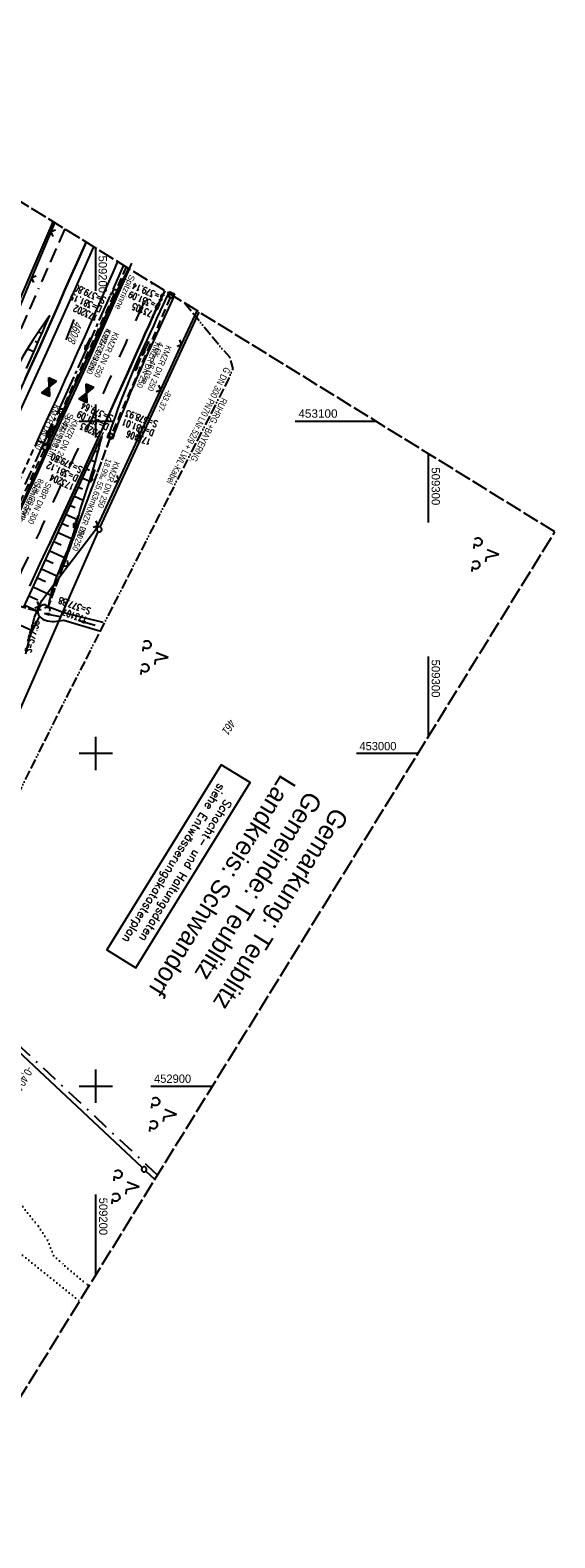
# Model space of a CAD drawing. Extents: x 508608 to 509338, y 452280 to 453218.
# Tile 31 of 31: x 509180 to 509338, y 452764 to 453218. Entities that reach past the tile are written whole.
import ezdxf
from ezdxf.enums import TextEntityAlignment as Align

# ---------------------------------------------------------------- set-up
doc = ezdxf.new("R2010")
doc.units = 0
doc.header["$LTSCALE"] = 10
doc.header["$MEASUREMENT"] = 0
for name, pattern in [('ACAD_ISO13W100', [36, 12, -3, 12, -3, 0, -3, 0, -3]), ('ACAD_ISO16W100', [73, 15, -6.5, 15, -6.5, 15, -7, 1, -7]), ('ACHSE', [5.5, 4, -0.5, 0.5, -0.5]), ('AUSGEZOGEN', [0]), ('LT00', [0]), ('LT02', [0.4, 0.2, -0.2]), ('LT08', [0.42, 0.2, -0.1, 0.02, -0.1]), ('LT11', [0.3, 0.2, -0.1]), ('LT12', [0.4, 0.3, -0.1]), ('LT14', [0.6, 0.5, -0.1]), ('PUNKTX2_STR', [0.6, 0.1, -0.5]), ('STRICHLINIE2', [0.375, 0.25, -0.125])]:
    doc.linetypes.add(name, pattern=pattern)
doc.layers.get('0').update_dxf_attribs({"linetype": 'LT00'})
for name, color, linetype in [('--EK_FBR', 250, 'LT00'), ('--EK_Halt-Pfeil', 4, 'LT00'), ('--EK_Haltung', 7, 'STRICHLINIE2'), ('--EK_Haltung-Text', 140, 'LT00'), ('--EK_Schacht-Text', 5, 'LT00'), ('--EL_DFK_AB_L', 21, 'LT00'), ('--EL_DFK_AB_P', 7, 'LT00'), ('--EL_Halt-Pfeil', 4, 'LT00'), ('--EL_Haltung', 182, 'STRICHLINIE2'), ('--EL_Haltung-Text', 182, 'LT00'), ('--EL_TEXT_KASTEN', 182, 'Continuous'), ('-AX-093', 35, 'ACHSE'), ('-GRA-20O', 11, 'LT00'), ('-GRA-40O', 11, 'Continuous'), ('-HTP-40O', 11, 'Continuous'), ('-HTP-40W', 11, 'Continuous'), ('ABSTAND', 8, 'LT00'), ('BAB-KABEL', 220, 'ACAD_ISO16W100'), ('DFK_AB_FLNR', 7, 'Continuous'), ('DFK_AB_L', 21, 'LT00'), ('DFK_AB_P', 7, 'LT00'), ('DFK_FLUR_NR', 250, 'LT00'), ('DFK_GZPKT', 250, 'LT00'), ('DFK_KATASTER', 250, 'LT00'), ('DFK_NUTZUNG', 250, 'LT00'), ('DFK_NUTZUNGSGRENZE', 70, 'PUNKTX2_STR'), ('DL', 182, 'LT12'), ('DL_PFEIL', 201, 'LT00'), ('DL_TEXT', 182, 'LT00'), ('GASLTG', 250, 'ACAD_ISO13W100'), ('GASLTG_TEXT', 250, 'Continuous'), ('GEMEINDEGRENZE', 3, 'LT08'), ('GRENZNAME_B', 250, 'Continuous'), ('MITTELSTREIFEN-Ü_LINIE', 250, 'LT11'), ('PFEIL', 140, 'AUSGEZOGEN'), ('RINNE_TEXT', 11, 'Continuous'), ('SCHLITZRINNE', 182, 'LT00'), ('V119_AFBR_BAB', 250, 'LT00'), ('V119_BOESCH', 250, 'LT00'), ('V119_BOSCHUNG', 250, 'LT00'), ('V119_GRABEN', 250, 'LT00'), ('V119_H_BORD', 8, 'LT00'), ('V119_KA_MULD', 182, 'LT00'), ('V119_KA_PRUF', 182, 'LT00'), ('V119_LD_MARK', 250, 'LT00'), ('V119_LG_MARK', 250, 'LT02'), ('V119_PARK_MS', 1, 'LT00'), ('V119_RASTER', 250, 'LT00'), ('V119_RINNE', 182, 'LT00'), ('V119_SCHLITZR', 182, 'LT00'), ('V119_SINKK', 182, 'LT00'), ('V119_UK_DURCH', 182, 'LT00'), ('V119_ZAUN', 40, 'LT00')]:
    doc.layers.add(name, color=color, linetype=linetype)
doc.layers.add('-BLATT_119-RAND', color=7, linetype='LT14', plot=False)
doc.styles.add('Arial', font='ARIAL.TTF')
doc.styles.add('Beschrift', font='ARIAL.TTF')
doc.styles.add('Haltungsbeschriftung', font='ARIAL.TTF', dxfattribs={"width": 0.75})
doc.styles.add('ROMANS', font='romans.shx', dxfattribs={"width": 0.8})
doc.styles.add('schachtbeschriftung', font='romans.shx', dxfattribs={"width": 0.75, "height": 2})
doc.styles.get("Standard").update_dxf_attribs({"font": 'ARIAL.TTF'})
doc.styles.add('UNIR-H', font='unir_h.shx', dxfattribs={"width": 0.8})
doc.styles.add('Versorgungsltg', font='ARIAL.TTF', dxfattribs={"width": 0.8, "height": 2})

# ---------------------------------------------------------------- blocks, each defined once
blk = doc.blocks.new('SYMB7010')
at = {"color": 0, "linetype": 'ByBlock'}
for points in [[(-0.031408, 0.499213), (-0.093728, 0.49134), (-0.15457, 0.475719), (-0.212975, 0.452595), (-0.268021, 0.422333), (-0.31884, 0.385411), (-0.36463, 0.342411), (-0.40467, 0.29401), (-0.438329, 0.240973), (-0.465074, 0.184136), (-0.484486, 0.124395), (-0.496256, 0.062692), (-0.5002, 0)], [(-0.5002, 0), (-0.496256, -0.062692), (-0.484486, -0.124395), (-0.465075, -0.184136), (-0.438329, -0.240973), (-0.404671, -0.29401), (-0.36463, -0.342411), (-0.31884, -0.385411), (-0.268021, -0.422333), (-0.212975, -0.452595), (-0.154571, -0.475719), (-0.093728, -0.49134), (-0.031408, -0.499213), (0.031408, -0.499213)], [(0.5002, 0), (0.496256, 0.062692), (0.484485, 0.124395), (0.465074, 0.184136), (0.438329, 0.240973), (0.40467, 0.29401), (0.36463, 0.342411), (0.31884, 0.385411), (0.268021, 0.422333), (0.212975, 0.452595), (0.15457, 0.475719), (0.093728, 0.49134), (0.031408, 0.499213), (-0.031408, 0.499213)], [(0.031408, -0.499213), (0.093728, -0.491341), (0.15457, -0.475719), (0.212975, -0.452595), (0.268021, -0.422333), (0.31884, -0.385411), (0.36463, -0.342411), (0.404671, -0.294011), (0.438329, -0.240974), (0.465075, -0.184136), (0.484486, -0.124395), (0.496256, -0.062692), (0.500201, 0)]]:
    blk.add_lwpolyline(points, dxfattribs=at)
blk = doc.blocks.new('SYMB0003')
at = {"color": 0, "linetype": 'ByBlock'}
for p, q in [((-0.015712, 0), (0.010166, 0.012015)), ((0, -0.021257), (-0.015712, 0)), ((0.010166, 0.012015), (0, -0.021257))]:
    blk.add_line(p, q, dxfattribs=at)
for points in [[(-0.031395, 0.499013), (-0.093691, 0.491144), (-0.154509, 0.475528), (-0.21289, 0.452414), (-0.267913, 0.422164), (-0.318712, 0.385257), (-0.364484, 0.342274), (-0.404509, 0.293893), (-0.438154, 0.240877), (-0.464888, 0.184062), (-0.484292, 0.124345), (-0.496058, 0.062667), (-0.5, 0)], [(-0.5, 0), (-0.496058, -0.062667), (-0.484292, -0.124345), (-0.464888, -0.184062), (-0.438154, -0.240877), (-0.404509, -0.293893), (-0.364485, -0.342274), (-0.318712, -0.385257), (-0.267914, -0.422164), (-0.21289, -0.452414), (-0.154509, -0.475529), (-0.093691, -0.491144), (-0.031395, -0.499014), (0.031395, -0.499014)], [(0.5, 0), (0.496057, 0.062667), (0.484292, 0.124345), (0.464888, 0.184062), (0.438153, 0.240877), (0.404509, 0.293893), (0.364484, 0.342274), (0.318712, 0.385257), (0.267913, 0.422164), (0.21289, 0.452414), (0.154509, 0.475528), (0.093691, 0.491144), (0.031395, 0.499013), (-0.031395, 0.499013)], [(0.031395, -0.499014), (0.093691, -0.491144), (0.154509, -0.475529), (0.21289, -0.452414), (0.267914, -0.422164), (0.318712, -0.385257), (0.364485, -0.342274), (0.404509, -0.293893), (0.438154, -0.240877), (0.464889, -0.184062), (0.484292, -0.124345), (0.496058, -0.062667), (0.5, 0)]]:
    blk.add_lwpolyline(points, dxfattribs=at)
blk = doc.blocks.new('SYMB7201')
at = {"color": 0, "linetype": 'ByBlock'}
for p, q in [((0, 0.385), (-0.11, 0.015)), ((-0.255, -0.385), (-0.115, -0.385)), ((0.445, -0.385), (0.585, -0.385))]:
    blk.add_line(p, q, dxfattribs=at)
for points in [[(0.25, 0.015), (0.11, 0.015), (0, 0.385)], [(-0.393816, -0.383308), (-0.416239, -0.362945), (-0.432849, -0.337617), (-0.442589, -0.308936), (-0.444836, -0.27873), (-0.439449, -0.248923), (-0.426769, -0.221415), (-0.407606, -0.197958), (-0.38318, -0.180047), (-0.355047, -0.168823), (-0.325, -0.165), (-0.294953, -0.168823), (-0.26682, -0.180047), (-0.242394, -0.197959), (-0.223231, -0.221415), (-0.210551, -0.248923), (-0.205164, -0.27873), (-0.207411, -0.308936), (-0.21715, -0.337617), (-0.233761, -0.362945), (-0.256184, -0.383308)], [(0.306185, -0.383308), (0.283761, -0.362945), (0.267151, -0.337617), (0.257411, -0.308936), (0.255164, -0.27873), (0.260552, -0.248923), (0.273231, -0.221415), (0.292394, -0.197958), (0.31682, -0.180047), (0.344953, -0.168823), (0.375, -0.165), (0.405047, -0.168823), (0.43318, -0.180047), (0.457606, -0.197959), (0.476769, -0.221415), (0.489449, -0.248923), (0.494836, -0.27873), (0.492589, -0.308936), (0.48285, -0.337617), (0.466239, -0.362945), (0.443816, -0.383308)]]:
    blk.add_lwpolyline(points, dxfattribs=at)
blk = doc.blocks.new('Pfreil3')
at = {"layer": 'PFEIL'}
blk.add_hatch(color=256, dxfattribs=at).paths.add_polyline_path([(-1.55, 0.27), (-1.55, -0.27), (0, 0)])
for p, q in [((-1.55, 0), (-4.83, 0)), ((-1.55, -0.27), (-1.55, 0.27)), ((-1.55, 0.27), (0, 0)), ((0, 0), (-1.55, -0.27))]:
    blk.add_line(p, q, dxfattribs=at)
blk = doc.blocks.new('SYMB0070')
at = {"color": 0, "linetype": 'ByBlock'}
for p, q in [((-0.5, 0), (0.2, 0)), ((0.5, 0), (0.2, 0.1)), ((0.2, 0.1), (0.2, 0)), ((0.468, 0), (0.21, 0.086)), ((0.21, 0.086), (0.21, -0.086)), ((0.21, -0.086), (0.468, 0)), ((0.22, -0.072), (0.437, 0)), ((0.23, -0.058), (0.405, 0)), ((0.24, -0.045), (0.374, 0)), ((0.342, 0), (0.25, 0.031)), ((0.25, 0.031), (0.25, -0.031)), ((0.25, -0.031), (0.342, 0)), ((0.26, -0.017), (0.31, 0)), ((0.27, -0.003), (0.279, 0))]:
    blk.add_line(p, q, dxfattribs=at)
for points in [[(0.2, 0), (0.2, -0.1), (0.5, 0)], [(0.437, 0), (0.22, 0.072), (0.22, -0.072)], [(0.405, 0), (0.23, 0.058), (0.23, -0.058)], [(0.374, 0), (0.24, 0.045), (0.24, -0.045)], [(0.31, 0), (0.26, 0.017), (0.26, -0.017)], [(0.279, 0), (0.27, 0.003), (0.27, -0.003)]]:
    blk.add_lwpolyline(points, dxfattribs=at)
blk = doc.blocks.new('SYMB0024')
at = {"color": 0, "linetype": 'ByBlock'}
for p, q in [((-0.5, 0.5), (0, 0)), ((0, 0), (0.5, 0.5))]:
    blk.add_line(p, q, dxfattribs=at)
blk = doc.blocks.new('SYMB1210')
at = {"color": 0, "linetype": 'ByBlock'}
blk.add_line((0.018815, -0.179014), (0.055623, -0.17119), dxfattribs=at)
for points in [[(-0.2, -0.2), (-0.2, 0.2), (0.2, 0.2), (0.2, -0.2), (-0.2, -0.2)], [(0.018815, 0.179014), (-0.018815, 0.179014), (-0.055623, 0.17119), (-0.09, 0.155885), (-0.120444, 0.133766), (-0.145623, 0.105801), (-0.164438, 0.073213), (-0.176067, 0.037424), (-0.18, 0)], [(-0.18, 0), (-0.176067, -0.037424), (-0.164438, -0.073213), (-0.145623, -0.105801), (-0.120444, -0.133766), (-0.09, -0.155885), (-0.055623, -0.17119), (-0.018815, -0.179014), (0.018815, -0.179014)], [(0.18, 0), (0.176067, 0.037424), (0.164438, 0.073213), (0.145623, 0.105801), (0.120444, 0.133766), (0.09, 0.155885), (0.055623, 0.17119), (0.018815, 0.179014)], [(0.055623, -0.17119), (0.09, -0.155885), (0.120444, -0.133766), (0.145623, -0.105801), (0.164438, -0.073213), (0.176067, -0.037424), (0.18, 0)]]:
    blk.add_lwpolyline(points, dxfattribs=at)
blk = doc.blocks.new('SYMB0652')
at = {"color": 0, "linetype": 'ByBlock'}
blk.add_lwpolyline([(-0.15, -0.075), (0.15, -0.075), (0.15, 0.075), (-0.15, 0.075), (-0.15, -0.075)], dxfattribs=at)
blk = doc.blocks.new('SYMB1107')
at = {"color": 0, "linetype": 'ByBlock'}
for points in [[(-0.2, 0), (-0.196157, 0.039018), (-0.184776, 0.076537), (-0.166294, 0.111114), (-0.141421, 0.141421), (-0.111114, 0.166294), (-0.076537, 0.184776), (-0.039018, 0.196157), (0, 0.2)], [(0, 0.2), (0.039018, 0.196157), (0.076537, 0.184776), (0.111114, 0.166294), (0.141421, 0.141421), (0.166294, 0.111114), (0.184776, 0.076537), (0.196157, 0.039018), (0.2, 0)]]:
    blk.add_lwpolyline(points, dxfattribs=at)
blk = doc.blocks.new('SYMB72')
at = {"color": 0, "linetype": 'ByBlock'}
for p, q in [((-0.5, -0.25), (-0.5, 0.25)), ((-0.5, 0.25), (0, 0)), ((-0.5, -0.25), (-0.5, 0.25)), ((0, 0), (-0.5, -0.25)), ((-0.48, -0.24), (-0.48, 0.24)), ((-0.46, -0.23), (-0.46, 0.23)), ((-0.44, -0.22), (-0.44, 0.22)), ((-0.42, -0.21), (-0.42, 0.21)), ((-0.4, -0.2), (-0.4, 0.2)), ((-0.38, -0.19), (-0.38, 0.19)), ((-0.36, -0.18), (-0.36, 0.18)), ((-0.34, -0.17), (-0.34, 0.17)), ((-0.32, -0.16), (-0.32, 0.16)), ((-0.3, -0.15), (-0.3, 0.15)), ((-0.28, -0.14), (-0.28, 0.14)), ((-0.26, -0.13), (-0.26, 0.13)), ((-0.24, -0.12), (-0.24, 0.12)), ((-0.22, -0.11), (-0.22, 0.11)), ((-0.2, -0.1), (-0.2, 0.1)), ((-0.18, -0.09), (-0.18, 0.09)), ((-0.16, -0.08), (-0.16, 0.08)), ((-0.14, -0.07), (-0.14, 0.07)), ((-0.12, -0.06), (-0.12, 0.06)), ((-0.1, -0.05), (-0.1, 0.05)), ((-0.08, -0.04), (-0.08, 0.04)), ((-0.06, -0.03), (-0.06, 0.03)), ((-0.04, -0.02), (-0.04, 0.02)), ((-0.02, -0.01), (-0.02, 0.01)), ((0.02, -0.01), (0.02, 0.01)), ((0.04, -0.02), (0.04, 0.02)), ((0.06, -0.03), (0.06, 0.03)), ((0.08, -0.04), (0.08, 0.04)), ((0.1, -0.05), (0.1, 0.05)), ((0.12, -0.06), (0.12, 0.06)), ((0.14, -0.07), (0.14, 0.07)), ((0.16, -0.08), (0.16, 0.08)), ((0.18, -0.09), (0.18, 0.09)), ((0.2, -0.1), (0.2, 0.1)), ((0.22, -0.11), (0.22, 0.11)), ((0.24, -0.12), (0.24, 0.12)), ((0.26, -0.13), (0.26, 0.13)), ((0.28, -0.14), (0.28, 0.14)), ((0.3, -0.15), (0.3, 0.15)), ((0.32, -0.16), (0.32, 0.16)), ((0.34, -0.17), (0.34, 0.17)), ((0.36, -0.18), (0.36, 0.18)), ((0.38, -0.19), (0.38, 0.19)), ((0.4, -0.2), (0.4, 0.2)), ((0.42, -0.21), (0.42, 0.21)), ((0.44, -0.22), (0.44, 0.22)), ((0.46, -0.23), (0.46, 0.23)), ((0.48, -0.24), (0.48, 0.24)), ((0.5, -0.25), (0.5, 0.25))]:
    blk.add_line(p, q, dxfattribs=at)
at = {"color": 0, "linetype": 'ByBlock', "flags": 128}
blk.add_lwpolyline([(0, 0), (0.5, 0.25), (0.5, -0.25), (0, 0)], dxfattribs=at)

msp = doc.modelspace()

# ---------------------------------------------------------------- hatches: boundary and pattern name
at = {"layer": 'SCHLITZRINNE'}
h = msp.add_hatch(dxfattribs=at)
h.set_pattern_fill('ANSI31', color=256, scale=13, angle=251.6735466, style=0)
h.paths.add_polyline_path([(509185.77, 453091.64), (509185.41, 453091.8), (509184.16, 453089.06), (509182.48, 453085.37), (509180.79, 453081.69), (509179.11, 453078), (509177.41, 453074.32), (509176.62, 453072.62), (509176.97, 453072.46), (509181.23, 453081.66)])
h.paths.add_polyline_path([(509176.41, 453071.23), (509176.05, 453071.4), (509175.7, 453070.64), (509175.66, 453070.54), (509176.01, 453070.38), (509176.04, 453070.43)])
h.paths.add_polyline_path([(509175.44, 453069.16), (509175.09, 453069.32), (509174.25, 453067.54), (509172.79, 453064.43), (509171.33, 453061.33), (509169.87, 453058.23), (509169.55, 453057.55), (509169.88, 453057.39)])
h.paths.add_polyline_path([(509169.31, 453056.17), (509168.97, 453056.33), (509168.4, 453055.12), (509168.57, 453055.04), (509168.73, 453054.96)])

# ---------------------------------------------------------------- linework, layer by layer
at = {"layer": '--EK_FBR'}
for points in [[(509197.08, 453153.79), (509196.76, 453153.08), (509194.75, 453148.53), (509192.73, 453143.98), (509190.73, 453139.48), (509188.73, 453134.97), (509186.73, 453130.46), (509184.72, 453125.96), (509182.71, 453121.45), (509180.74, 453117.06), (509178.77, 453112.67), (509176.79, 453108.28), (509174.79, 453103.89), (509172.79, 453099.52), (509171.1, 453095.85), (509169.41, 453092.19), (509167.7, 453088.52), (509166, 453084.87), (509164.28, 453081.21), (509162.57, 453077.55), (509160.38, 453072.89)], [(509178.77, 453112.67), (509180.74, 453117.06), (509182.71, 453121.45), (509184.72, 453125.96), (509186.73, 453130.46), (509188.73, 453134.97), (509190.73, 453139.48), (509192.73, 453143.98), (509194.75, 453148.53), (509196.76, 453153.08), (509197.08, 453153.79)], [(509185.56, 453092.9), (509185.51, 453092.92), (509185.17, 453093.02), (509184.83, 453093.14), (509184.29, 453093.35), (509183.76, 453093.58), (509183.1, 453093.89), (509182.44, 453094.2)], [(509185.56, 453092.9), (509185.51, 453092.92), (509185.17, 453093.02), (509184.83, 453093.14), (509184.29, 453093.35), (509183.76, 453093.58), (509183.1, 453093.89), (509182.44, 453094.2)]]:
    msp.add_lwpolyline(points, dxfattribs=at)
at = {"layer": '--EK_FBR', "color": 0}
for points in [[(509206.55, 453147.93), (509205.11, 453144.67), (509202.62, 453139.01), (509200.6, 453134.45), (509198.58, 453129.89), (509196.55, 453125.33), (509194.51, 453120.77), (509192.46, 453116.22), (509190.8, 453112.55), (509189.13, 453108.88), (509187.46, 453105.21), (509185.79, 453101.54), (509184.11, 453097.87), (509182.44, 453094.2)], [(509220.71, 453139.18), (509219.53, 453136.62), (509218.35, 453134.04), (509217.18, 453131.45), (509216.02, 453128.87), (509214.86, 453126.28), (509213.71, 453123.69), (509212.55, 453121.1), (509209.69, 453114.72), (509206.82, 453108.34), (509203.94, 453101.97), (509201.04, 453095.6), (509198.14, 453089.24), (509195.22, 453082.88), (509192.3, 453076.53), (509189.95, 453071.44), (509187.59, 453066.35), (509185.99, 453062.91)]]:
    msp.add_lwpolyline(points, dxfattribs=at)
at = {"layer": '--EK_FBR', "color": 2}
for points in [[(509206.55, 453147.93), (509205.11, 453144.67), (509202.62, 453139.01), (509200.6, 453134.45), (509198.58, 453129.89), (509196.55, 453125.33), (509194.51, 453120.77), (509192.46, 453116.22), (509190.8, 453112.55), (509189.13, 453108.88), (509187.46, 453105.21), (509185.79, 453101.54), (509184.11, 453097.87), (509182.44, 453094.2)], [(509186.19, 453092.56), (509196.27, 453114.62), (509206.97, 453138.57), (509210.88, 453147.48)], [(509186.19, 453092.56), (509196.27, 453114.62), (509206.97, 453138.57), (509210.11, 453145.73)], [(509180.11, 453050.39), (509183.17, 453056.92), (509186.23, 453063.45), (509189.27, 453069.99), (509192.3, 453076.53), (509195.71, 453083.94), (509199.11, 453091.36), (509202.5, 453098.78), (509205.86, 453106.21), (509209.21, 453113.65), (509212.55, 453121.1), (509213.71, 453123.69), (509214.86, 453126.28), (509216.02, 453128.87), (509217.18, 453131.45), (509218.35, 453134.04), (509219.53, 453136.62), (509220.71, 453139.18)]]:
    msp.add_lwpolyline(points, dxfattribs=at)
at = {"layer": '--EK_Haltung'}
for p, q in [((509209.09, 453146.36), (509206.04, 453139.41)), ((509205.43, 453138.04), (509189.9, 453103.49)), ((509222.35, 453137.12), (509204.79, 453096.2)), ((509189.29, 453102.12), (509185.05, 453092.72)), ((509204.23, 453094.81), (509185.59, 453043.99)), ((509184.43, 453091.36), (509173.07, 453066.8)), ((509182.57, 453042.74), (509142.26, 453054.1))]:
    msp.add_line(p, q, dxfattribs=at)
at = {"layer": '--EL_DFK_AB_L'}
for p, q in [((509171.32, 453122.89), (509187.14, 453159.93)), ((509201.34, 453068.09), (509231.11, 453132.75)), ((509147.49, 452945.65), (509200.73, 453066.72))]:
    msp.add_line(p, q, dxfattribs=at)
at = {"layer": '--EL_Haltung'}
for p, q in [((509209.09, 453146.36), (509206.04, 453139.41)), ((509205.43, 453138.04), (509189.9, 453103.49)), ((509222.35, 453137.12), (509204.79, 453096.2)), ((509189.29, 453102.12), (509185.05, 453092.72)), ((509204.23, 453094.81), (509185.59, 453043.99)), ((509184.43, 453091.36), (509173.07, 453066.8)), ((509182.57, 453042.74), (509142.26, 453054.1))]:
    msp.add_line(p, q, dxfattribs=at)
at = {"layer": '--EL_TEXT_KASTEN'}
msp.add_lwpolyline([(509237.74, 452996.66), (509203.31, 452940.96), (509212.01, 452935.58), (509246.43, 452991.29)], close=True, dxfattribs=at)
at = {"layer": '-AX-093', "ltscale": 0.2}
msp.add_lwpolyline([(509208.3, 453146.85), (509204.18, 453137.5), (509197.87, 453123.33), (509191.52, 453109.18), (509185.11, 453095.05), (509178.64, 453080.95)], dxfattribs=at)
at = {"layer": '-BLATT_119-RAND'}
msp.add_lwpolyline([(509093.92, 453217.53), (508607.66, 452430.65), (508851.81, 452279.78), (509338.07, 453066.66), (509093.92, 453217.53)], dxfattribs=at)
at = {"layer": '-GRA-20O'}
msp.add_arc((509228.81, 452990.73), 0, 334.3338, 154.3338, dxfattribs=at)
at = {"layer": 'BAB-KABEL', "ltscale": 0.03, "flags": 128}
msp.add_lwpolyline([(509190.65, 453157.76), (509176.33, 453125.19), (509165.06, 453100.23), (509153.55, 453075.09), (509148.01, 453065.44), (509135.55, 453045.81), (509128.34, 453033.07), (509117.31, 453012), (509114.66, 453006.92), (509112.34, 453002.5), (509098.17, 452970.21), (509087.82, 452945.93), (509068.41, 452910.7), (509057.01, 452890.43), (509045.18, 452869.95), (509035.91, 452855), (509027.04, 452839.79), (508937.35, 452697.26), (508924.42, 452675.35), (508908.21, 452648.44), (508891.3, 452622.22), (508871.47, 452591.87), (508849.05, 452558.76), (508826.97, 452526.86), (508801.72, 452487.7), (508789.67, 452493.61), (508767.91, 452468.51), (508776.27, 452454.53), (508770.9, 452446.66), (508758.42, 452428.43), (508739.68, 452403.76), (508729.29, 452388.82), (508718.54, 452373.23), (508713.23, 452365.42)], dxfattribs=at)
at = {"layer": 'DFK_AB_L'}
for p, q in [((509171.32, 453122.89), (509187.14, 453159.93)), ((509201.34, 453068.09), (509231.11, 453132.75)), ((509147.49, 452945.65), (509200.73, 453066.72))]:
    msp.add_line(p, q, dxfattribs=at)
at = {"layer": 'DFK_KATASTER'}
for p, q in [((509213.97, 452875.51), (509168.06, 452918.5)), ((509217.76, 452871.98), (509215.07, 452874.49))]:
    msp.add_line(p, q, dxfattribs=at)
at = {"layer": 'DFK_NUTZUNGSGRENZE', "ltscale": 0.2}
for p, q in [((509118.98, 452896.44), (509195.15, 452835.38)), ((509176.51, 452865.68), (509182.71, 452857.89)), ((509182.71, 452857.89), (509185.51, 452853.67)), ((509185.51, 452853.67), (509187.31, 452849.11)), ((509187.31, 452849.11), (509190.7, 452845.94)), ((509190.7, 452845.94), (509197.42, 452840.33)), ((509197.42, 452840.33), (509197.9, 452839.83))]:
    msp.add_line(p, q, dxfattribs=at)
at = {"layer": 'DL'}
for p, q in [((509204.23, 453094.81), (509185.59, 453043.99)), ((509182.57, 453042.74), (509142.26, 453054.1))]:
    msp.add_line(p, q, dxfattribs=at)
at = {"layer": 'GASLTG', "ltscale": 0.025, "flags": 128}
msp.add_lwpolyline([(509226.79, 453135.43), (509237.82, 453121.89), (509240.24, 453119.27), (509241.22, 453115.74), (509239.95, 453112.7), (509210.11, 453054.13), (509188.06, 453010.87), (509170.98, 452976.53), (509152.69, 452940.89), (509135.88, 452907.72), (509116.92, 452864.45), (509106.4, 452843.36), (509102.71, 452835.21), (509092.6, 452810.94), (509087.26, 452801.17), (509068.23, 452761.71), (509055.97, 452732.48), (509035.03, 452684.33), (509019.67, 452648.58), (509006.01, 452617.99), (508993.89, 452590.51), (508979.72, 452560.34), (508968.55, 452534.82), (508961.63, 452518.91), (508951.17, 452494.56), (508923.79, 452434.72), (508907.28, 452394.98), (508899.54, 452376.18), (508889.01, 452350.91), (508877.03, 452320.58)], dxfattribs=at)
at = {"layer": 'GEMEINDEGRENZE', "ltscale": 2.5, "flags": 128}
msp.add_lwpolyline([(509218.57, 452873.28), (509215.54, 452876.09), (509168.62, 452920.03), (509151.23, 452942.12), (509148.39, 452945.86), (509136.07, 452962.4), (509103.49, 452991.59), (509098.79, 452995.77), (509067.2, 453034.72), (509026.27, 453075.03), (509012.82, 453086.29)], dxfattribs=at)
at = {"layer": 'MITTELSTREIFEN-Ü_LINIE', "flags": 128}
msp.add_lwpolyline([(509182.44, 453094.2), (509180.99, 453091.02), (509179.54, 453087.83), (509178.08, 453084.65), (509176.63, 453081.46), (509175.17, 453078.28), (509173.71, 453075.1), (509172.24, 453071.92), (509170.71, 453068.63), (509169.16, 453065.35), (509167.62, 453062.06), (509166.07, 453058.78), (509164.51, 453055.51), (509162.95, 453052.23), (509161.4, 453048.95), (509159.64, 453045.24), (509157.87, 453041.54), (509156.11, 453037.83), (509154.34, 453034.13), (509152.57, 453030.43), (509150.8, 453026.73), (509149.03, 453023.07), (509147.25, 453019.41), (509145.47, 453015.75), (509143.69, 453012.1), (509141.91, 453008.44), (509140.13, 453004.79), (509138.36, 453001.16), (509136.6, 452997.54), (509134.83, 452993.92), (509133.06, 452990.3), (509131.28, 452986.69), (509129.31, 452982.69), (509127.33, 452978.69), (509125.33, 452974.7), (509123.34, 452970.71)], dxfattribs=at)
at = {"layer": 'SCHLITZRINNE'}
for points in [[(509168.73, 453054.96), (509176.04, 453070.43), (509181.23, 453081.66), (509186.19, 453092.56)], [(509174.59, 453067.36), (509176.04, 453070.43), (509181.23, 453081.66), (509186.19, 453092.56)]]:
    msp.add_lwpolyline(points, dxfattribs=at)
at = {"layer": 'V119_AFBR_BAB'}
msp.add_lwpolyline([(509178.77, 453112.67), (509180.74, 453117.06), (509182.71, 453121.45), (509184.72, 453125.96), (509186.73, 453130.46), (509188.73, 453134.97), (509190.73, 453139.48), (509192.73, 453143.98), (509194.75, 453148.53), (509196.76, 453153.08), (509197.08, 453153.79)], dxfattribs=at)
at = {"layer": 'V119_AFBR_BAB', "color": 0}
for points in [[(509206.55, 453147.93), (509205.11, 453144.67), (509202.62, 453139.01), (509200.6, 453134.45), (509198.58, 453129.89), (509196.55, 453125.33), (509194.51, 453120.77), (509192.46, 453116.22), (509190.8, 453112.55), (509189.13, 453108.88), (509187.46, 453105.21), (509185.79, 453101.54), (509184.11, 453097.87), (509182.44, 453094.2)], [(509186.19, 453092.56), (509196.27, 453114.62), (509206.97, 453138.57), (509210.11, 453145.73)], [(509180.11, 453050.39), (509183.17, 453056.92), (509186.23, 453063.45), (509189.27, 453069.99), (509192.3, 453076.53), (509195.71, 453083.94), (509199.11, 453091.36), (509202.5, 453098.78), (509205.86, 453106.21), (509209.21, 453113.65), (509212.55, 453121.1), (509213.71, 453123.69), (509214.86, 453126.28), (509216.02, 453128.87), (509217.18, 453131.45), (509218.35, 453134.04), (509219.53, 453136.62), (509220.71, 453139.18)]]:
    msp.add_lwpolyline(points, dxfattribs=at)
at = {"layer": 'V119_BOESCH'}
for points in [[(509186.12, 453131.73), (509185.12, 453130.28), (509184.12, 453128.83), (509183.13, 453127.38), (509182.15, 453125.92), (509181.19, 453124.45), (509180.24, 453122.97), (509179.08, 453121.08), (509177.95, 453119.16), (509176.85, 453117.23), (509175.77, 453115.28), (509174.72, 453113.32), (509173.69, 453111.35), (509172.68, 453109.37), (509171.68, 453107.38), (509170.69, 453105.38), (509169.7, 453103.38), (509168.72, 453101.38), (509158.56, 453079.94), (509157.51, 453078.84), (509156.46, 453077.73), (509155.41, 453076.62), (509154.33, 453075.46), (509153.24, 453074.3)], [(509179.14, 453115.77), (509180.55, 453118.92), (509181.94, 453122.08), (509183, 453124.49), (509184.04, 453126.9), (509185.08, 453129.31), (509186.12, 453131.73)], [(509178.23, 453043.8), (509181.38, 453050.56), (509184.5, 453057.34), (509187.6, 453064.13), (509189, 453067.24), (509190.41, 453070.35), (509191.81, 453073.46), (509193.21, 453076.57), (509194.61, 453079.68), (509196.01, 453082.79), (509197.42, 453085.89), (509198.87, 453089.07), (509200.32, 453092.24), (509201.77, 453095.42)], [(509201.77, 453095.42), (509201.33, 453093.7), (509200.9, 453091.99), (509200.45, 453090.28), (509199.99, 453088.57), (509199.52, 453086.87), (509199.02, 453085.17), (509198.55, 453083.64), (509198.07, 453082.12), (509197.58, 453080.6), (509197.09, 453079.08), (509196.59, 453077.55), (509196.11, 453076.03), (509195.64, 453074.5), (509195.24, 453073.15), (509194.85, 453071.8), (509194.46, 453070.45), (509194.07, 453069.1), (509193.67, 453067.75), (509193.27, 453066.4), (509192.84, 453065.06), (509192.4, 453063.73), (509191.93, 453062.4), (509191.47, 453061.21), (509191, 453060.02), (509190.51, 453058.84), (509190.02, 453057.66), (509189.52, 453056.48), (509189.03, 453055.3), (509188.55, 453054.12), (509188.09, 453052.93), (509187.65, 453051.73), (509187.24, 453050.53), (509186.88, 453049.31), (509186.6, 453048.29), (509186.35, 453047.25), (509186.11, 453046.21), (509185.89, 453045.17), (509185.67, 453044.12)], [(509183.03, 453041.33), (509181.47, 453038.17), (509180.6, 453036.36), (509179.74, 453034.55)]]:
    msp.add_lwpolyline(points, dxfattribs=at)
at = {"layer": 'V119_BOSCHUNG'}
for p, q in [((509183.77, 453126.28), (509182.7, 453126.75)), ((509184.96, 453129.03), (509184.69, 453129.15)), ((509181.37, 453120.78), (509179.42, 453121.63)), ((509182.58, 453123.53), (509181.8, 453123.87)), ((509201.02, 453093.78), (509201.32, 453093.64)), ((509199.77, 453091.05), (509200.17, 453090.87)), ((509197.28, 453085.59), (509198.11, 453085.22)), ((509198.53, 453088.32), (509199.77, 453087.77)), ((509194.81, 453080.12), (509195.95, 453079.61)), ((509196.05, 453082.86), (509198.03, 453081.97)), ((509193.58, 453077.39), (509196.17, 453076.23)), ((509191.11, 453071.92), (509194.45, 453070.43)), ((509192.35, 453074.65), (509193.82, 453074)), ((509188.65, 453066.45), (509192.71, 453064.63)), ((509189.88, 453069.18), (509191.74, 453068.35)), ((509187.41, 453063.73), (509189.55, 453062.76)), ((509184.93, 453058.28), (509187.17, 453057.25)), ((509186.17, 453061), (509190.57, 453058.99)), ((509182.43, 453052.83), (509184.85, 453051.71)), ((509183.68, 453055.56), (509188.28, 453053.43)), ((509181.17, 453050.11), (509186.45, 453047.67)), ((509178.64, 453044.68), (509182.57, 453042.81)), ((509179.9, 453047.39), (509182.51, 453046.21)), ((509176.09, 453039.27), (509180.9, 453036.98))]:
    msp.add_line(p, q, dxfattribs=at)
at = {"layer": 'V119_GRABEN'}
for points in [[(509203.99, 453095.87), (509204.65, 453097.77), (509205.31, 453099.67), (509205.99, 453101.56), (509206.67, 453103.45), (509207.36, 453105.33), (509208.07, 453107.21), (509208.8, 453109.08), (509209.68, 453111.28), (509210.59, 453113.47), (509211.52, 453115.66), (509212.47, 453117.83), (509213.44, 453120), (509214.42, 453122.16), (509215.41, 453124.32), (509216.41, 453126.47), (509217.4, 453128.63), (509218.4, 453130.78), (509219.39, 453132.93), (509220.38, 453135.08), (509221.37, 453137.22), (509221.93, 453138.43)], [(509223.49, 453137.46), (509222.46, 453135.25), (509221.25, 453132.63), (509220.04, 453130.02), (509218.94, 453127.63), (509217.85, 453125.24), (509216.75, 453122.86), (509215.66, 453120.46), (509214.58, 453118.07), (509213.51, 453115.67), (509212.45, 453113.26), (509211.41, 453110.85), (509210.38, 453108.43), (509209.48, 453106.27), (509208.59, 453104.09), (509207.71, 453101.92), (509206.83, 453099.74), (509205.97, 453097.55), (509205.1, 453095.37)], [(509203.99, 453095.87), (509204.04, 453095.62), (509204.1, 453095.4), (509204.19, 453095.22), (509204.31, 453095.11), (509204.47, 453095.09), (509204.66, 453095.15), (509204.87, 453095.25), (509205.1, 453095.37)], [(509202.23, 453039.42), (509190.37, 453042.31), (509185.67, 453044.12), (509185.41, 453044.34), (509185.15, 453044.54), (509184.87, 453044.69), (509184.59, 453044.78), (509184.27, 453044.77), (509183.96, 453044.67), (509183.64, 453044.5), (509183.35, 453044.26), (509183.09, 453043.98), (509182.87, 453043.66), (509182.7, 453043.31), (509182.6, 453042.95), (509182.57, 453042.51), (509182.64, 453042.09), (509182.8, 453041.69), (509183.03, 453041.33), (509183.32, 453040.99), (509183.65, 453040.7), (509184.03, 453040.45), (509184.42, 453040.25), (509184.83, 453040.08), (509185.5, 453039.89), (509186.17, 453039.78), (509186.85, 453039.74), (509187.55, 453039.75), (509188.25, 453039.81), (509188.95, 453039.9), (509189.66, 453040.02), (509190.37, 453040.15), (509201.12, 453036.87)]]:
    msp.add_lwpolyline(points, dxfattribs=at)
at = {"layer": 'V119_H_BORD'}
msp.add_line((509206.29, 453138.9), (509209.91, 453145.86), dxfattribs=at)
msp.add_lwpolyline([(509185.51, 453092.92), (509187.19, 453096.57), (509188.87, 453100.23), (509190.55, 453103.88), (509192.23, 453107.54), (509193.9, 453111.2), (509195.56, 453114.87), (509197.36, 453118.87), (509199.16, 453122.87), (509200.95, 453126.87), (509202.73, 453130.88), (509204.51, 453134.89), (509206.29, 453138.9)], dxfattribs=at)
at = {"layer": 'V119_LD_MARK'}
msp.add_lwpolyline([(509177.06, 453102.52), (509185.27, 453120.6), (509193.39, 453138.71), (509199.42, 453152.33)], dxfattribs=at)
at = {"layer": 'V119_LG_MARK', "ltscale": 3, "flags": 128}
msp.add_lwpolyline([(509124.43, 452945.91), (509126.36, 452949.72), (509128.29, 452953.52), (509130.22, 452957.33), (509132.15, 452961.13), (509134.07, 452964.94), (509135.73, 452968.23), (509137.38, 452971.52), (509139.03, 452974.82), (509140.67, 452978.11), (509142.3, 452981.41), (509144.1, 452985.08), (509145.89, 452988.74), (509147.67, 452992.42), (509149.45, 452996.09), (509151.23, 452999.77), (509153.3, 453004.07), (509155.38, 453008.38), (509157.46, 453012.69), (509159.54, 453017), (509161.62, 453021.31), (509163.44, 453025.07), (509165.27, 453028.83), (509167.09, 453032.59), (509168.91, 453036.36), (509170.72, 453040.12), (509172.53, 453043.89), (509174.33, 453047.66), (509176.11, 453051.44), (509177.89, 453055.22), (509179.65, 453059.01), (509181.4, 453062.81), (509183.13, 453066.61), (509184.01, 453068.57), (509184.89, 453070.52), (509185.76, 453072.47), (509186.64, 453074.43), (509187.53, 453076.37), (509188.43, 453078.32), (509189.27, 453080.12), (509190.12, 453081.92), (509190.97, 453083.72), (509191.83, 453085.52), (509192.68, 453087.31), (509193.53, 453089.11), (509194.85, 453091.91), (509196.14, 453094.72), (509197.43, 453097.53), (509198.71, 453100.34), (509199.98, 453103.16), (509201.24, 453105.98), (509202.5, 453108.81), (509203.76, 453111.63), (509208.98, 453123.34), (509214.21, 453135.05), (509217.05, 453141.44)], dxfattribs=at)
at = {"layer": 'V119_PARK_MS'}
msp.add_lwpolyline([(509185.56, 453092.9), (509185.51, 453092.92), (509185.17, 453093.02), (509184.83, 453093.14), (509184.29, 453093.35), (509183.76, 453093.58), (509183.1, 453093.89), (509182.44, 453094.2)], dxfattribs=at)
at = {"layer": 'V119_RASTER'}
for p, q in [((509200, 453139.11), (509200, 453151.98)), ((509200, 453095), (509200, 453105)), ((509195, 453100), (509205, 453100)), ((509259.95, 453100), (509284.11, 453100)), ((509300, 453090.18), (509300, 453069.52)), ((509300, 453029.22), (509300, 453005.06)), ((509200, 452995), (509200, 453005)), ((509205, 453000), (509195, 453000)), ((509296.87, 453000), (509278.37, 453000)), ((509200, 452895), (509200, 452905)), ((509195, 452900), (509205, 452900)), ((509216.58, 452900), (509235.08, 452900)), ((509200, 452843.23), (509200, 452867.4))]:
    msp.add_line(p, q, dxfattribs=at)
at = {"layer": 'V119_RINNE'}
msp.add_line((509185.84, 453092.75), (509185.56, 453092.9), dxfattribs=at)
msp.add_lwpolyline([(509185.56, 453092.9), (509187.25, 453096.56), (509188.95, 453100.22), (509190.64, 453103.87), (509192.33, 453107.53), (509194.01, 453111.2), (509195.68, 453114.87), (509197.23, 453118.28), (509198.77, 453121.71), (509200.3, 453125.13), (509201.83, 453128.56), (509203.35, 453131.99), (509204.87, 453135.42), (509206.39, 453138.85), (509210, 453145.8)], dxfattribs=at)
at = {"layer": 'V119_SCHLITZR'}
msp.add_line((509185.84, 453092.75), (509186.19, 453092.56), dxfattribs=at)
msp.add_lwpolyline([(509168.4, 453055.12), (509169.87, 453058.23), (509171.33, 453061.33), (509172.79, 453064.43), (509174.25, 453067.54), (509175.7, 453070.64), (509177.41, 453074.32), (509179.11, 453078), (509180.79, 453081.69), (509182.48, 453085.37), (509184.16, 453089.06), (509185.84, 453092.75)], dxfattribs=at)
at = {"layer": 'V119_ZAUN'}
for p, q in [((509186.46, 453156.87), (509180.7, 453143.02)), ((509187.61, 453159.64), (509186.46, 453156.87)), ((509180.7, 453143.02), (509174.94, 453129.17)), ((509225.82, 453123.04), (509230.5, 453133.13)), ((509219.51, 453109.43), (509225.82, 453123.04)), ((509213.2, 453095.83), (509219.51, 453109.43)), ((509206.89, 453082.22), (509213.2, 453095.83)), ((509200.58, 453068.61), (509206.89, 453082.22))]:
    msp.add_line(p, q, dxfattribs=at)
for points in [[(509191.71, 453056.55), (509200.12, 453067.61), (509200.58, 453068.61)], [(509183.01, 453044.38), (509183.74, 453046.06), (509191.71, 453056.55)], [(509179, 453029.97), (509181.54, 453040.99), (509183.01, 453044.38)]]:
    msp.add_lwpolyline(points, dxfattribs=at)

# ---------------------------------------------------------------- block references
at = {"layer": '--EK_Halt-Pfeil', "yscale": 4, "zscale": 4}
for p, xscale, rotation in [((509197.47, 453123.23), 4.000000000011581, 245.7993800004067), ((509212.65, 453117.06), 3.999999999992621, 246.771480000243), ((509185.93, 453097.39), 3.999999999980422, 245.7584500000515), ((509198.99, 453083.52), 3.999999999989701, 249.8582899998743)]:
    msp.add_blockref('SYMB0070', p, dxfattribs=dict(at, xscale=xscale, rotation=rotation))
at = {"layer": '--EL_DFK_AB_P', "xscale": 1.500000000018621, "yscale": 1.5, "zscale": 1.5, "rotation": 264.7377099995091}
msp.add_blockref('SYMB0003', (509201.03, 453067.41), dxfattribs=at)
at = {"layer": '--EL_Halt-Pfeil', "yscale": 4, "zscale": 4}
for p, xscale, rotation in [((509197.69, 453122.95), 4.000000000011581, 245.7993800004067), ((509212.65, 453117.06), 3.999999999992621, 246.771480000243), ((509186.39, 453096.79), 3.999999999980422, 245.7584500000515), ((509193.97, 453069.75), 3.999999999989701, 249.8582899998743)]:
    msp.add_blockref('SYMB0070', p, dxfattribs=dict(at, xscale=xscale, rotation=rotation))
at = {"layer": '-HTP-40O', "xscale": 4.999999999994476, "yscale": 5, "zscale": 5, "rotation": 245.7273460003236}
msp.add_blockref('SYMB72', (509197.2, 453108.39), dxfattribs=at)
at = {"layer": '-HTP-40W', "xscale": 5.000000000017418, "yscale": 5, "zscale": 5, "rotation": 245.6871640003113}
msp.add_blockref('SYMB72', (509185.98, 453110.27), dxfattribs=at)
at = {"layer": 'DFK_AB_P', "xscale": 1.500000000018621, "yscale": 1.5, "zscale": 1.5, "rotation": 264.7377099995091}
msp.add_blockref('SYMB0003', (509201.03, 453067.41), dxfattribs=at)
at = {"layer": 'DFK_GZPKT', "xscale": 1.500000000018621, "yscale": 1.5, "zscale": 1.5, "rotation": 264.7377099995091}
msp.add_blockref('SYMB7010', (509214.52, 452875), dxfattribs=at)
at = {"layer": 'DFK_NUTZUNG', "yscale": 10, "zscale": 10}
for p, xscale, rotation in [((509317.43, 453060.18), 10.00000000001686, 264.7377100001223), ((509217.89, 453029.26), 10.00000000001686, 264.7377100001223), ((509220.48, 452891.86), 10.00000000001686, 264.7377100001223), ((509209.16, 452870.05), 9.999999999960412, 264.7377000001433)]:
    msp.add_blockref('SYMB7201', p, dxfattribs=dict(at, xscale=xscale, rotation=rotation))
at = {"layer": 'DL_PFEIL', "xscale": 3.999999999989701, "yscale": 4, "zscale": 4, "rotation": 249.8582899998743}
msp.add_blockref('SYMB0070', (509193.97, 453069.75), dxfattribs=at)
at = {"layer": 'PFEIL'}
for p, rotation in [((509213.92, 453119.59), 244.3646402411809), ((509184.54, 453042.15), 168.5242454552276), ((509195.18, 453039.94), 164.4279035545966)]:
    msp.add_blockref('Pfreil3', p, dxfattribs=dict(at, rotation=rotation))
at = {"layer": 'V119_KA_MULD', "zscale": 3.8}
for p, xscale, yscale, rotation in [((509222.64, 453137.81), 3.799999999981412, 3.800000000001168, 156.1008121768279), ((509204.49, 453095.51), 3.800000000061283, 3.799999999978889, 68.31540710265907)]:
    msp.add_blockref('SYMB1210', p, dxfattribs=dict(at, xscale=xscale, yscale=yscale, rotation=rotation))
at = {"layer": 'V119_KA_PRUF', "xscale": 1.5, "yscale": 1.5, "zscale": 1.5, "rotation": 238.28581}
for p in [(509205.74, 453138.73), (509189.59, 453102.81), (509184.74, 453092.04)]:
    msp.add_blockref('SYMB0003', p, dxfattribs=at)
at = {"layer": 'V119_SINKK', "zscale": 4.5}
for p, xscale, yscale, rotation in [((509206.47, 453138.39), 4.500000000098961, 4.499999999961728, 245.4732591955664), ((509198.5, 453120.5), 4.499999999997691, 4.500000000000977, 245.8713624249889), ((509190.33, 453102.46), 4.500000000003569, 4.49999999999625, 245.355085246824), ((509185.86, 453092.34), 4.5, 4.5, 245.2264159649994)]:
    msp.add_blockref('SYMB0652', p, dxfattribs=dict(at, xscale=xscale, yscale=yscale, rotation=rotation))
at = {"layer": 'V119_UK_DURCH', "zscale": 4}
for p, xscale, yscale, rotation in [((509183.29, 453042.54), 4.000000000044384, 4.000000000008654, 67.61359608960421), ((509185.34, 453043.29), 4.00000000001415, 4, 328.2858096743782)]:
    msp.add_blockref('SYMB1107', p, dxfattribs=dict(at, xscale=xscale, yscale=yscale, rotation=rotation))
at = {"layer": 'V119_ZAUN', "xscale": 2.1, "yscale": 2.1, "zscale": 2.1}
for p, rotation in [((509186.46, 453156.87), 247.41697), ((509180.7, 453143.02), 247.41697), ((509225.82, 453123.04), 65.11761000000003), ((509219.51, 453109.43), 65.11761000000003), ((509213.2, 453095.83), 65.11761000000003), ((509206.89, 453082.22), 65.11761000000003), ((509200.58, 453068.61), 65.11761000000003), ((509191.71, 453056.55), 52.77983000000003), ((509183.01, 453044.38), 66.51134999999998)]:
    msp.add_blockref('SYMB0024', p, dxfattribs=dict(at, rotation=rotation))

# ---------------------------------------------------------------- texts
at = {"layer": '--EK_Haltung-Text', "style": 'Haltungsbeschriftung'}
for s, rotation, width, p in [('4.1‰ 39.38m', -114.2006, 0.75, (509203.1, 453127.97)), ('KMZR DN 250', -114.2006, 0.75, (509205.43, 453126.92)), ('4.6‰ 46.03m', -113.2285, 0.75, (509218.88, 453123.96)), ('KMZR DN 250', -113.2285, 0.75, (509221.23, 453122.95)), ('3.4‰ 11.81m', -114.2416, 0.75, (509190.92, 453101.86)), ('KMZR DN 250', -114.2416, 0.7, (509193.26, 453100.81)), ('18.9‰ 55.63m', -110.1417, 0.75, (509203.14, 453088.9)), ('KMZR DN 250', -110.1417, 0.75, (509205.54, 453088.02)), ('8.1‰ 28.56m', -114.8212, 0.75, (509182.81, 453082.87)), ('StBR DN 300', -114.8212, 0.75, (509185.13, 453081.8))]:
    msp.add_text(s, height=1.8, rotation=rotation, dxfattribs=dict(at, width=width)).set_placement(p)
at = {"layer": '--EK_Schacht-Text', "style": 'schachtbeschriftung', "width": 0.75}
for s, rotation, p in [('S=379.80', -204.2006, (509203.21, 453137.04)), ('S=379.14', -203.2285, (509220.74, 453137.81)), ('D=381.15', -204.2006, (509202.03, 453134.41)), ('173202', -204.2006, (509200.85, 453131.79)), ('D=381.09', -203.2285, (509219.6, 453135.16)), ('173105', -203.2285, (509218.47, 453132.52)), ('D=381.09', -204.2416, (509204.12, 453098.97)), ('S=379.64', -204.2416, (509205.3, 453101.59)), ('S=378.93', -200.1417, (509218.81, 453099.94)), ('173203', -204.2416, (509202.94, 453096.34)), ('D=381.01', -200.1417, (509217.82, 453097.24)), ('173106', -200.1417, (509216.83, 453094.54)), ('S=379.60', -204.8212, (509196.14, 453086.15)), ('D=381.12', -204.8212, (509194.93, 453083.54)), ('173204', -204.8212, (509193.72, 453080.93)), ('S=377.88', -200.1374, (509198.67, 453043.71)), ('173107', -200.1374, (509197.68, 453041)), ('S=377.36', 74.261, (509180.46, 453030.14))]:
    msp.add_text(s, height=2, rotation=rotation, dxfattribs=at).set_placement(p)
at = {"layer": '--EL_Haltung-Text', "style": 'Haltungsbeschriftung', "width": 0.75}
for rotation, p in [(-114.2006, (509203.1, 453127.97)), (-113.2285, (509217.91, 453123.89)), (-114.2416, (509187.62, 453105.21)), (-110.1417, (509197.86, 453075.11))]:
    msp.add_text('KMZR DN 250', height=1.8, rotation=rotation, dxfattribs=at).set_placement(p)
at = {"layer": '--EL_TEXT_KASTEN', "insert": (509224.87, 452966.12), "char_height": 2.5, "attachment_point": 5, "rotation": 238.2858, "style": 'ROMANS'}
msp.add_mtext('{\\W1;Schacht- und Haltungsdaten\\Psiehe Entwässerungskatasterplan}', dxfattribs=at)
at = {"layer": '-GRA-40O', "style": 'Beschrift', "width": 0.75}
msp.add_text('-0,40 %', height=2.5, rotation=240.2032, dxfattribs=at).set_placement((509174.77, 452898.34), align=Align.RIGHT)
at = {"layer": 'ABSTAND', "width": 0.75}
msp.add_text(' -83.37-', height=1.8, rotation=-114.7169, dxfattribs=at).set_placement((509221.62, 453110.13))
at = {"layer": 'DFK_AB_FLNR', "oblique": 13.754, "width": 0.75}
msp.add_text('%%U460/8', height=2.5, rotation=248.7249, dxfattribs=at).set_placement((509193.78, 453130.27))
at = {"layer": 'DFK_FLUR_NR', "oblique": 13.754, "width": 0.75}
msp.add_text('461', height=2.5, rotation=238.2858, dxfattribs=at).set_placement((509240.21, 453010.67))
at = {"layer": 'DL_TEXT', "style": 'Haltungsbeschriftung', "width": 0.75}
msp.add_text('KMZR 250', height=1.8, rotation=-110.1417, dxfattribs=at).set_placement((509197.86, 453075.11))
at = {"layer": 'GASLTG_TEXT', "insert": (509232.38, 453097.83), "char_height": 2, "attachment_point": 5, "rotation": 243.1635, "style": 'Versorgungsltg'}
msp.add_mtext('{\\fArial|b0|i0|c238|p34;RUHRG.+BAYERNG.\\PG DN 300} {\\fArial|b0|i0|c238|p34;PN70 LNr.52/9 + LWL-Kabel}', dxfattribs=at)
at = {"layer": 'GRENZNAME_B', "insert": (509276.33, 452981.29), "char_height": 5.6, "attachment_point": 1, "rotation": 238.2858, "style": 'UNIR-H'}
msp.add_mtext('{\\W1;Gemarkung: Teublitz\\PGemeinde: Teublitz\\PLandkreis: Schwandorf}', dxfattribs=at)
at = {"layer": 'RINNE_TEXT', "char_height": 1.8, "attachment_point": 7, "style": 'Arial'}
for s, insert, rotation in [('Spitzrinne', (509209.73, 453144.38), 246.2941), ('Spitzrinne', (509191.29, 453102.8), 246.2469), ('Schlitzrinne', (509181.91, 453081.95), 245.5359)]:
    msp.add_mtext(s, dxfattribs=dict(at, insert=insert, rotation=rotation))
at = {"layer": 'V119_RASTER'}
for s, rotation, width, p in [(' 509200', -90.0002, 0.965, (509200.83, 453150.69)), (' 453100', -0.0002, 1.01, (509259.95, 453101)), (' 509300', -90.0002, 0.979, (509301, 453087.02)), (' 509300', -90.0002, 0.979, (509301, 453029.22)), (' 453000', -0.0002, 0.955, (509278.37, 453001)), (' 452900', -0.0002, 0.958, (509216.58, 452901)), (' 509200', -90.0002, 0.965, (509201, 452867.4))]:
    msp.add_text(s, height=2.5, rotation=rotation, dxfattribs=dict(at, width=width)).set_placement(p)

doc.saveas('drawing.dxf')
